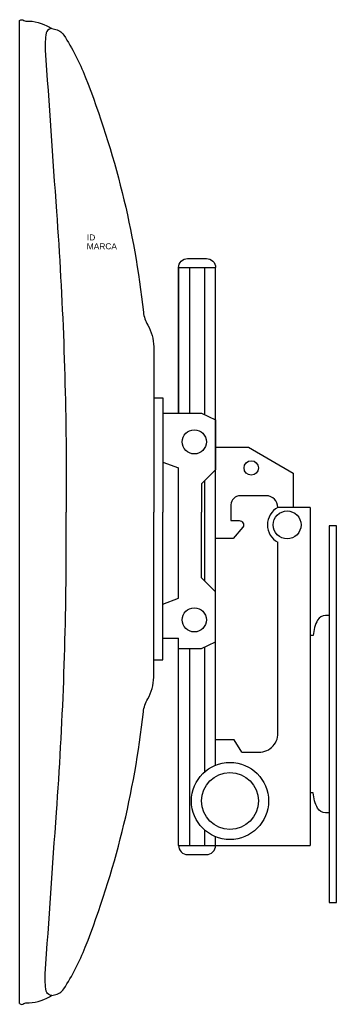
# Model space of a CAD drawing. Header units: inches. Extents: x 18 to 55, y -17 to 99.
import ezdxf

# ---------------------------------------------------------------- set-up
doc = ezdxf.new("R2010")
doc.units = ezdxf.units.IN
doc.header["$MEASUREMENT"] = 0
doc.styles.get("Standard").update_dxf_attribs({"font": 'arial.ttf'})

msp = doc.modelspace()

# ---------------------------------------------------------------- linework, layer by layer
at = {"color": 0}
for points in [[(18.02, 98.94, -0.346373), (18.53, 98.94, 0.175403), (18.76, 98.87, -0.142619), (21.53, 98.14, 0.095902), (22.12, 97.93, -0.211796), (23.21, 97.22, -0.05125), (25.75, 92.3, -0.066185), (32.59, 64.65, 0.104381), (33.09, 63.12, -0.129607), (33.8, 60.56)], [(21.81, 98.01), (21.61, 97.95, 0.292323), (21.15, 97.47, 0.06198), (21.04, 95.46, 0.001578), (22.35, 76.48, -0.017538), (23.51, 45.58), (23.51, 41.13)], [(36.73, 69.88, -0.414214), (37.79, 70.93), (40.02, 70.93, -0.414214), (41.08, 69.88)], [(48.42, 41.66, 0.410074), (47.05, 43.05), (43.98, 43.05, 0.410119), (42.89, 41.98), (42.89, 40.12), (43.86, 40.12, -0.57695), (44.31, 39.34), (43.15, 38.01), (41.08, 38.01)], [(21.81, -15.74), (21.61, -15.69, -0.292323), (21.15, -15.2, -0.06198), (21.04, -13.19, -0.001578), (22.35, 5.79, 0.017538), (23.51, 36.69), (23.51, 41.13)], [(44.18, 12.88), (46.19, 12.88, 0.443645), (48.42, 15.34), (48.42, 37.57)], [(54.45, 28.95), (54.02, 28.95, 0.259717), (53.1, 28.43, 0.121719), (52.59, 26.61), (52.22, 26.61)], [(18.02, -16.68, 0.346373), (18.53, -16.68, -0.175403), (18.76, -16.6, 0.142619), (21.53, -15.88, -0.095902), (22.12, -15.66, 0.211796), (23.21, -14.96, 0.05125), (25.75, -10.04, 0.066185), (32.59, 17.62, -0.104381), (33.09, 19.15, 0.129607), (33.8, 21.7)], [(54.45, 5.77), (54.02, 5.77, -0.259717), (53.1, 6.29, -0.121719), (52.59, 8.11), (52.22, 8.11)], [(36.73, 1.91, 0.414214), (37.79, 0.85), (40.02, 0.85, 0.414214), (41.08, 1.91)]]:
    msp.add_lwpolyline(points, format="xyb", dxfattribs=at)
for points in [[(18.02, -16.68), (18.02, 98.94)], [(36.73, 52.74), (36.73, 69.88)], [(36.73, 69.88), (41.08, 69.88)], [(36.73, 69.88), (36.73, 52.74)], [(38, 69.88), (38, 52.74)], [(39.81, 52.57), (39.81, 69.88)], [(41.08, 11.35), (41.08, 69.88)], [(33.8, 60.56), (33.8, 41.13)], [(33.8, 54.55), (34.89, 54.55), (34.89, 41.13)], [(34.89, 52.74), (39.43, 52.74), (41.08, 51.98), (41.08, 46.08), (39.43, 44.43), (39.43, 41.13)], [(41.08, 48.75), (44.94, 48.75), (50.23, 45.69), (50.23, 41.66)], [(34.89, 46.98), (36.73, 46.31)], [(36.73, 30.98), (36.73, 46.31)], [(39.81, 33.02), (39.81, 44.81)], [(33.8, 21.7), (33.8, 41.13)], [(33.8, 23.76), (34.89, 23.76), (34.89, 41.13)], [(36.73, 25.08), (39.43, 25.08), (41.08, 25.85), (41.08, 31.75), (39.43, 33.4), (39.43, 41.13)], [(52.22, 41.66), (48.42, 41.66)], [(52.22, 41.66), (52.22, 1.91)], [(54.45, 39.51), (54.45, -4.79), (55.3, -4.79), (55.3, 39.51), (54.45, 39.51)], [(34.89, 30.31), (36.73, 30.98)], [(34.89, 26.31), (36.73, 26.31)], [(36.73, 1.91), (36.73, 26.31)], [(38, 25.08), (38, 1.91)], [(39.81, 10.58), (39.81, 25.26)], [(44.18, 12.88), (43.28, 14.34), (41.08, 14.34)], [(39.81, 1.91), (39.81, 3.72)], [(41.08, 1.91), (41.08, 2.94)], [(36.73, 1.91), (41.08, 1.91)], [(41.08, 1.91), (52.22, 1.91)]]:
    msp.add_lwpolyline(points, dxfattribs=at)
for centre, radius in [((38.58, 49.38), 1.42), ((45.28, 46.31), 0.848), ((49.51, 39.62), 1.64), ((38.58, 28.45), 1.42), ((42.78, 7.15), 4.54), ((42.78, 7.15), 3.34)]:
    msp.add_circle(centre, radius, dxfattribs=at)
msp.add_arc((49.51, 39.62), 2.32, 117.8571, 242.1429, dxfattribs=at)

# ---------------------------------------------------------------- texts
at = {"flags": 1}
msp.add_attdef('ID', (25.94, 73.07), '1', height=0.704, dxfattribs=at)
msp.add_attdef('MARCA', (25.92, 72.03), '', height=0.704)

doc.saveas('drawing.dxf')
